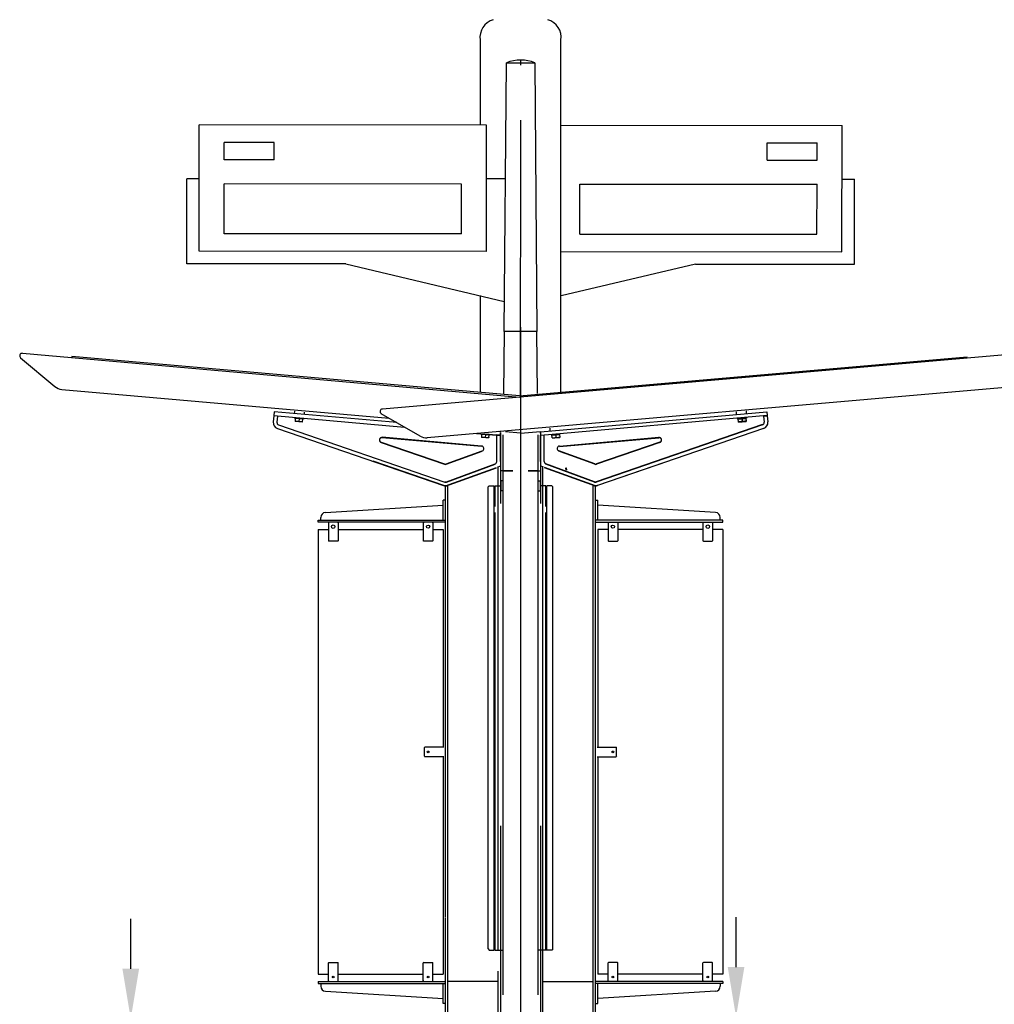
# Model space of a CAD drawing. Header units: millimetres. Extents: x 96940 to 101272, y 432237 to 434659.
# Tile 35 of 256: x 97670.19 to 97674.09, y 432611.35 to 432615.29. Entities that reach past the tile are written whole.
import ezdxf

# ---------------------------------------------------------------- set-up
doc = ezdxf.new("R2010")
doc.units = ezdxf.units.MM
doc.linetypes.add('CENTER', pattern=[35.225022, 22.015639, -4.403128, 4.403128, -4.403128])
doc.layers.add('R_BN_N_T_Halte_Dreismast', color=7, linetype='Continuous', lineweight=25)
for name, color, linetype in [('R_BN_T_N_Halte_Bemating', 1, 'Continuous'), ('R_BN_T_N_Halte_DRI', 7, 'Continuous'), ('R_BN_T_N_Halte_Perron', 7, 'Continuous'), ('R_BN_T_N_Tramplus abri 2e generatie', 7, 'Continuous'), ('R_C_LIJN50', 3, 'Continuous')]:
    doc.layers.add(name, color=color, linetype=linetype)
doc.styles.get("Standard").update_dxf_attribs({"font": 'romans.shx'})
doc.dimstyles.new('RET 1-500', dxfattribs={"dimtxt": 1, "dimasz": 1, "dimexe": 0.3, "dimexo": 0, "dimgap": 0.3, "dimtad": 1, "dimdec": 3, "dimzin": 1, "dimtxsty": 'Standard', "dimcen": 0, "dimclrd": 1, "dimclre": 1, "dimclrt": 7, "dimaunit": 2, "dimadec": 4, "dimazin": 0, "dimtfac": 1, "dimtdec": 3, "dimtofl": 0, "dimtmove": 0, "dimatfit": 0, "dimfxl": 1, "dimarcsym": 0})

# ---------------------------------------------------------------- blocks, each defined once
blk = doc.blocks.new('*D519')
at = {"layer": 'Defpoints', "color": 0, "transparency": 16777216}
for p in [(97672.491, 432611.2951), (97672.491, 432610.8909), (97673.0541, 432610.8909)]:
    blk.add_point(p, dxfattribs=at)
at = {"layer": 'R_BN_T_N_Halte_Bemating', "color": 1, "lineweight": -2, "transparency": 16777216}
for p, q in [((97673.0541, 432611.4951), (97673.0541, 432611.6951)), ((97672.491, 432611.2951), (97673.0541, 432611.2951)), ((97672.491, 432610.8909), (97673.0541, 432610.8909)), ((97673.0541, 432610.6909), (97673.0541, 432609.7814))]:
    blk.add_line(p, q, dxfattribs=at)
at = {"layer": 'R_BN_T_N_Halte_Bemating', "color": 1, "transparency": 16777216}
for points in [[(97673.0207, 432611.4951), (97673.0874, 432611.4951), (97673.0541, 432611.2951)], [(97673.0207, 432610.6909), (97673.0874, 432610.6909), (97673.0541, 432610.8909)]]:
    blk.add_solid(points, dxfattribs=at)
at = {"layer": 'R_BN_T_N_Halte_Bemating', "color": 7, "transparency": 16777216, "insert": (97672.885, 432610.1362), "char_height": 0.2, "attachment_point": 5, "rotation": 90}
blk.add_mtext('0,40', dxfattribs=at)
blk = doc.blocks.new('*D520')
at = {"layer": 'Defpoints', "color": 0, "transparency": 16777216}
for p in [(97671.891, 432611.2883), (97670.6301, 432610.8909), (97671.891, 432610.8909)]:
    blk.add_point(p, dxfattribs=at)
at = {"layer": 'R_BN_T_N_Halte_Bemating', "color": 1, "lineweight": -2, "transparency": 16777216}
for p, q in [((97670.6301, 432611.4883), (97670.6301, 432611.6883)), ((97671.891, 432611.2883), (97670.6301, 432611.2883)), ((97671.891, 432610.8909), (97670.6301, 432610.8909)), ((97670.6301, 432610.6909), (97670.6301, 432609.7814))]:
    blk.add_line(p, q, dxfattribs=at)
at = {"layer": 'R_BN_T_N_Halte_Bemating', "color": 1, "transparency": 16777216}
for points in [[(97670.5968, 432611.4883), (97670.6635, 432611.4883), (97670.6301, 432611.2883)], [(97670.5968, 432610.6909), (97670.6635, 432610.6909), (97670.6301, 432610.8909)]]:
    blk.add_solid(points, dxfattribs=at)
at = {"layer": 'R_BN_T_N_Halte_Bemating', "color": 7, "transparency": 16777216, "insert": (97670.4611, 432610.1362), "char_height": 0.2, "attachment_point": 5, "rotation": 90}
blk.add_mtext('0,40', dxfattribs=at)

msp = doc.modelspace()

# ---------------------------------------------------------------- linework, layer by layer
at = {"layer": 'R_BN_N_T_Halte_Dreismast'}
for p, q in [((97672.12536, 432614.04164), (97672.1346, 432615.11763)), ((97672.1346, 432615.11763), (97672.2489, 432615.11756)), ((97672.2489, 432615.11756), (97672.25676, 432614.04155)), ((97670.90442, 432614.36242), (97670.90474, 432614.86842)), ((97672.05474, 432614.86768), (97670.90474, 432614.86842)), ((97672.05442, 432614.36168), (97672.05474, 432614.86768)), ((97672.3536, 432614.86749), (97673.47843, 432614.86677)), ((97673.4781, 432614.36077), (97673.47843, 432614.86677)), ((97671.00465, 432614.72836), (97671.0047, 432614.79836)), ((97671.2047, 432614.79823), (97671.0047, 432614.79836)), ((97671.20465, 432614.72823), (97671.2047, 432614.79823)), ((97673.17834, 432614.72696), (97673.17838, 432614.79696)), ((97673.17838, 432614.79696), (97673.37838, 432614.79683)), ((97673.37834, 432614.72683), (97673.37838, 432614.79683)), ((97671.20465, 432614.72823), (97671.00465, 432614.72836)), ((97673.17834, 432614.72696), (97673.37834, 432614.72683)), ((97670.90424, 432614.65267), (97670.85424, 432614.6527)), ((97670.85439, 432614.31245), (97670.85461, 432614.6527)), ((97672.1306, 432614.65188), (97672.05424, 432614.65193)), ((97673.47865, 432614.65102), (97673.52865, 432614.65098)), ((97673.52807, 432614.31074), (97673.52829, 432614.65098)), ((97671.00446, 432614.43236), (97671.00459, 432614.63236)), ((97671.95459, 432614.63175), (97671.00459, 432614.63236)), ((97671.95446, 432614.43175), (97671.95459, 432614.63175)), ((97672.42815, 432614.43144), (97672.42828, 432614.63144)), ((97672.42828, 432614.63144), (97673.37828, 432614.63083)), ((97673.37815, 432614.43083), (97673.37828, 432614.63083)), ((97671.95446, 432614.43175), (97671.00446, 432614.43236)), ((97672.42815, 432614.43144), (97673.37815, 432614.43083)), ((97672.05442, 432614.36168), (97670.90442, 432614.36242)), ((97672.35327, 432614.36149), (97673.4781, 432614.36077)), ((97671.49123, 432614.31204), (97670.85439, 432614.31245)), ((97671.49123, 432614.31204), (97672.12595, 432614.16164)), ((97672.89123, 432614.31114), (97672.35316, 432614.18438)), ((97672.89123, 432614.31114), (97673.52807, 432614.31074)), ((97672.12536, 432614.04164), (97672.12323, 432613.79329)), ((97672.25676, 432614.04155), (97672.12536, 432614.04164)), ((97672.25857, 432613.79321), (97672.25676, 432614.04155))]:
    msp.add_line(p, q, dxfattribs=at)
at = {"layer": 'R_BN_N_T_Halte_Dreismast', "color": 1, "linetype": 'CENTER', "ltscale": 0.05}
msp.add_line((97672.19089, 432613.78733), (97672.19175, 432615.1282), dxfattribs=at)
at = {"layer": 'R_BN_N_T_Halte_Dreismast'}
msp.add_arc((97672.19165, 432614.96886), 0.15934, 68.94471, 110.98171, dxfattribs=at)
at = {"layer": 'R_BN_T_N_Halte_DRI', "color": 7}
for p, q in [((97672.37133, 432613.4954), (97672.37138, 432613.49474)), ((97672.37138, 432613.49474), (97672.37218, 432613.48568)), ((97672.37423, 432613.49665), (97672.37431, 432613.49566)), ((97672.37437, 432613.495), (97672.37516, 432613.48594))]:
    msp.add_line(p, q, dxfattribs=at)
at = {"layer": 'R_BN_T_N_Halte_Perron', "color": 1, "linetype": 'CENTER', "ltscale": 0.5}
msp.add_line((97672.19097, 432614.05849), (97672.19097, 432610.60545), dxfattribs=at)
at = {"layer": 'R_BN_T_N_Tramplus abri 2e generatie'}
for p, q in [((97674.47467, 432613.97697), (97671.63763, 432613.73048)), ((97670.18901, 432613.9361), (97670.32618, 432613.82084)), ((97670.19632, 432613.95372), (97672.18679, 432613.77829)), ((97670.3944, 432613.94128), (97670.39405, 432613.93729)), ((97672.1868, 432613.7833), (97670.3944, 432613.94128)), ((97672.1868, 432613.7833), (97673.97939, 432613.93898)), ((97674.31685, 432613.83277), (97671.81771, 432613.61574)), ((97670.35396, 432613.80932), (97671.66481, 432613.69379)), ((97671.20277, 432613.70333), (97671.20061, 432613.67864)), ((97671.21772, 432613.70202), (97671.21556, 432613.67733)), ((97671.78866, 432613.62228), (97671.6335, 432613.71186)), ((97673.16423, 432613.70202), (97673.16639, 432613.67733)), ((97673.17918, 432613.70333), (97673.18134, 432613.67864)), ((97671.22226, 432613.667), (97671.88754, 432613.43793)), ((97673.15969, 432613.66841), (97672.49441, 432613.43933)), ((97673.15969, 432613.667), (97672.49441, 432613.43793)), ((97671.21738, 432613.65282), (97671.88266, 432613.42374)), ((97672.03534, 432613.58234), (97671.63742, 432613.61716)), ((97672.03534, 432613.58094), (97671.63742, 432613.61575)), ((97672.09592, 432613.51981), (97672.09592, 432613.6266)), ((97672.11092, 432613.51981), (97672.11092, 432613.62528)), ((97672.11097, 432613.63693), (97672.11097, 432613.35245)), ((97672.11097, 432613.63693), (97672.11097, 432613.35245)), ((97672.12097, 432613.35421), (97672.12097, 432613.6272)), ((97672.12097, 432613.07832), (97672.12097, 432613.6272)), ((97672.19097, 432613.63332), (97672.13034, 432613.63863)), ((97672.26097, 432613.35421), (97672.26097, 432613.6272)), ((97672.27097, 432613.64032), (97672.27097, 432613.35245)), ((97672.27103, 432613.51981), (97672.27103, 432613.62528)), ((97672.28603, 432613.51981), (97672.28603, 432613.6266)), ((97672.34661, 432613.58234), (97672.74453, 432613.61716)), ((97672.34661, 432613.58094), (97672.74453, 432613.61575)), ((97673.16457, 432613.65282), (97672.49929, 432613.42374)), ((97671.63329, 432613.59774), (97671.88692, 432613.51041)), ((97671.63329, 432613.59633), (97671.88692, 432613.509)), ((97672.74866, 432613.59774), (97672.49503, 432613.51041)), ((97672.74866, 432613.59633), (97672.49503, 432613.509)), ((97671.8936, 432613.51047), (97672.03789, 432613.56298)), ((97671.8936, 432613.50906), (97672.03789, 432613.56158)), ((97672.48835, 432613.51047), (97672.34406, 432613.56298)), ((97672.36624, 432613.5535), (97672.34406, 432613.56158)), ((97672.48835, 432613.50906), (97672.34406, 432613.56158)), ((97671.59957, 432613.52263), (97671.88266, 432613.42515)), ((97671.89422, 432613.43939), (97672.08934, 432613.51041)), ((97671.89422, 432613.43799), (97672.08934, 432613.509)), ((97672.09836, 432613.49773), (97672.11097, 432613.50232)), ((97672.10177, 432613.35113), (97672.10177, 432613.49897)), ((97672.10177, 432613.35113), (97672.10177, 432613.49897)), ((97672.28359, 432613.49773), (97672.27097, 432613.50232)), ((97672.28017, 432613.35113), (97672.28017, 432613.49897)), ((97672.48773, 432613.43939), (97672.29261, 432613.51041)), ((97672.48773, 432613.43799), (97672.29261, 432613.509)), ((97672.48773, 432613.43799), (97672.29261, 432613.509)), ((97672.72197, 432613.51628), (97672.49441, 432613.43793)), ((97672.78374, 432613.52169), (97672.49929, 432613.42374)), ((97671.89097, 432613.42225), (97672.09447, 432613.49631)), ((97671.89097, 432613.42225), (97672.09447, 432613.49631)), ((97671.89097, 432613.42084), (97672.09447, 432613.49491)), ((97672.15997, 432613.48232), (97672.11097, 432613.48232)), ((97672.12097, 432613.48232), (97672.15997, 432613.48232)), ((97672.22197, 432613.48232), (97672.27097, 432613.48232)), ((97672.26097, 432613.48232), (97672.22197, 432613.48232)), ((97672.49097, 432613.42225), (97672.28748, 432613.49631)), ((97672.49097, 432613.42084), (97672.28748, 432613.49491)), ((97672.49097, 432613.42084), (97672.28748, 432613.49491)), ((97671.89097, 432611.69586), (97671.89097, 432613.42225)), ((97671.89097, 432611.8082), (97671.89097, 432613.42084)), ((97671.90017, 432611.69473), (97671.90017, 432613.4256)), ((97671.90017, 432611.8069), (97671.90017, 432613.42419)), ((97672.06097, 432613.41832), (97672.06597, 432613.42332)), ((97672.06097, 432613.41832), (97672.06597, 432613.42332)), ((97672.06097, 432611.56832), (97672.06097, 432613.41832)), ((97672.06597, 432613.42332), (97672.08597, 432613.42332)), ((97672.06597, 432613.42332), (97672.08597, 432613.42332)), ((97672.08597, 432611.56332), (97672.08597, 432613.42332)), ((97672.08597, 432611.56192), (97672.08597, 432613.42192)), ((97672.08897, 432613.33977), (97672.08897, 432613.42332)), ((97672.08897, 432613.42332), (97672.11197, 432613.42332)), ((97672.08897, 432613.33977), (97672.08897, 432613.42332)), ((97672.08897, 432613.42332), (97672.11197, 432613.42332)), ((97672.11347, 432613.44232), (97672.11197, 432613.44082)), ((97672.11197, 432613.44082), (97672.11197, 432613.40382)), ((97672.11197, 432613.44082), (97672.11197, 432613.40382)), ((97672.12097, 432613.44232), (97672.11347, 432613.44232)), ((97672.26097, 432613.44232), (97672.26847, 432613.44232)), ((97672.26847, 432613.44232), (97672.26997, 432613.44082)), ((97672.26997, 432613.44082), (97672.26997, 432613.40382)), ((97672.29297, 432613.42332), (97672.26997, 432613.42332)), ((97672.29297, 432613.33977), (97672.29297, 432613.42332)), ((97672.29597, 432611.56332), (97672.29597, 432613.42332)), ((97672.31597, 432613.42332), (97672.29597, 432613.42332)), ((97672.29597, 432611.56192), (97672.29597, 432613.42192)), ((97672.32097, 432613.41832), (97672.31597, 432613.42332)), ((97672.32097, 432611.56832), (97672.32097, 432613.41832)), ((97672.48177, 432611.69473), (97672.48177, 432613.4256)), ((97672.48177, 432611.80685), (97672.48177, 432613.42419)), ((97672.49097, 432611.69586), (97672.49097, 432613.42225)), ((97672.49097, 432611.8081), (97672.49097, 432613.42084)), ((97672.11347, 432613.40232), (97672.11197, 432613.40382)), ((97672.11347, 432613.40232), (97672.11197, 432613.40382)), ((97672.12097, 432613.40232), (97672.11347, 432613.40232)), ((97672.12097, 432613.40232), (97672.11347, 432613.40232)), ((97672.26097, 432613.40232), (97672.26847, 432613.40232)), ((97672.26847, 432613.40232), (97672.26997, 432613.40382)), ((97671.41022, 432613.31605), (97671.88097, 432613.34532)), ((97671.89097, 432613.36532), (97671.88097, 432613.36532)), ((97671.88097, 432613.28532), (97671.88097, 432613.36532)), ((97671.89097, 432613.36532), (97671.88097, 432613.36532)), ((97672.10177, 432612.07967), (97672.10177, 432613.35113)), ((97672.26097, 432612.07732), (97672.26097, 432613.36621)), ((97672.28017, 432612.07967), (97672.28017, 432613.35113)), ((97672.49097, 432613.36532), (97672.50097, 432613.36532)), ((97672.50097, 432613.28532), (97672.50097, 432613.36532)), ((97672.97173, 432613.31605), (97672.50097, 432613.34532)), ((97672.08897, 432611.56332), (97672.08897, 432613.31609)), ((97672.29297, 432611.56332), (97672.29297, 432613.31609)), ((97671.38097, 432613.28532), (97671.89097, 432613.28532)), ((97671.38097, 432613.27732), (97671.38097, 432613.28532)), ((97671.89097, 432613.27732), (97671.38097, 432613.27732)), ((97671.39097, 432613.28532), (97671.39097, 432613.29607)), ((97671.42316, 432613.27632), (97671.42161, 432613.27482)), ((97671.42161, 432613.27482), (97671.42161, 432613.20282)), ((97671.42347, 432613.27632), (97671.42347, 432613.27732)), ((97671.45847, 432613.27732), (97671.45847, 432613.27632)), ((97671.45879, 432613.27632), (97671.46034, 432613.27482)), ((97671.46034, 432613.27482), (97671.46034, 432613.20282)), ((97671.80316, 432613.27632), (97671.80161, 432613.27482)), ((97671.80161, 432613.27482), (97671.80161, 432613.20282)), ((97671.80347, 432613.27632), (97671.80347, 432613.27732)), ((97671.83847, 432613.27732), (97671.83847, 432613.27632)), ((97671.83879, 432613.27632), (97671.84034, 432613.27482)), ((97671.84034, 432613.27482), (97671.84034, 432613.20282)), ((97673.00097, 432613.28532), (97672.49097, 432613.28532)), ((97672.49097, 432613.27732), (97673.00097, 432613.27732)), ((97672.54316, 432613.27632), (97672.54161, 432613.27482)), ((97672.54161, 432613.27482), (97672.54161, 432613.20282)), ((97672.54347, 432613.27732), (97672.54347, 432613.27632)), ((97672.57847, 432613.27632), (97672.57847, 432613.27732)), ((97672.57879, 432613.27632), (97672.58034, 432613.27482)), ((97672.58034, 432613.27482), (97672.58034, 432613.20282)), ((97672.92316, 432613.27632), (97672.92161, 432613.27482)), ((97672.92161, 432613.27482), (97672.92161, 432613.20282)), ((97672.92347, 432613.27732), (97672.92347, 432613.27632)), ((97672.95847, 432613.27632), (97672.95847, 432613.27732)), ((97672.95879, 432613.27632), (97672.96034, 432613.27482)), ((97672.96034, 432613.27482), (97672.96034, 432613.20282)), ((97672.99097, 432613.28532), (97672.99097, 432613.29607)), ((97673.00097, 432613.27732), (97673.00097, 432613.28532)), ((97671.38097, 432613.24832), (97671.42161, 432613.24832)), ((97671.38097, 432613.24832), (97671.42161, 432613.24832)), ((97671.38097, 432613.24832), (97671.38097, 432611.46632)), ((97671.46034, 432613.24832), (97671.80161, 432613.24832)), ((97671.84034, 432613.24832), (97671.88097, 432613.24832)), ((97671.88097, 432613.24832), (97671.88097, 432612.37669)), ((97672.54161, 432613.24832), (97672.50097, 432613.24832)), ((97672.50097, 432613.24832), (97672.50097, 432612.37669)), ((97672.92161, 432613.24832), (97672.58034, 432613.24832)), ((97673.00097, 432613.24832), (97672.96034, 432613.24832)), ((97673.00097, 432613.24832), (97672.96034, 432613.24832)), ((97673.00097, 432613.24832), (97673.00097, 432611.46632)), ((97671.42316, 432613.20132), (97671.42161, 432613.20282)), ((97671.45879, 432613.20132), (97671.42316, 432613.20132)), ((97671.45879, 432613.20132), (97671.46034, 432613.20282)), ((97671.80316, 432613.20132), (97671.80161, 432613.20282)), ((97671.83879, 432613.20132), (97671.80316, 432613.20132)), ((97671.83879, 432613.20132), (97671.84034, 432613.20282)), ((97672.54316, 432613.20132), (97672.54161, 432613.20282)), ((97672.54316, 432613.20132), (97672.57879, 432613.20132)), ((97672.57879, 432613.20132), (97672.58034, 432613.20282)), ((97672.92316, 432613.20132), (97672.92161, 432613.20282)), ((97672.92316, 432613.20132), (97672.95879, 432613.20132)), ((97672.95879, 432613.20132), (97672.96034, 432613.20282)), ((97672.12097, 432612.07732), (97672.12097, 432613.07832)), ((97671.80597, 432612.37513), (97671.80747, 432612.37669)), ((97671.80597, 432612.33951), (97671.80597, 432612.37513)), ((97671.88447, 432612.37669), (97671.80747, 432612.37669)), ((97672.49747, 432612.37669), (97672.57447, 432612.37669)), ((97672.57597, 432612.37513), (97672.57447, 432612.37669)), ((97672.57597, 432612.33951), (97672.57597, 432612.37513)), ((97671.80597, 432612.33951), (97671.80747, 432612.33796)), ((97671.88447, 432612.33796), (97671.80747, 432612.33796)), ((97671.88097, 432612.33796), (97671.88097, 432611.69709)), ((97672.49747, 432612.33796), (97672.57447, 432612.33796)), ((97672.50097, 432612.33796), (97672.50097, 432611.69709)), ((97672.57597, 432612.33951), (97672.57447, 432612.33796)), ((97672.10177, 432611.56332), (97672.10177, 432612.07967)), ((97672.12097, 432611.38432), (97672.12097, 432612.07732)), ((97672.26097, 432611.38432), (97672.26097, 432612.085)), ((97672.28017, 432611.4804), (97672.28017, 432612.07967)), ((97672.11097, 432612.06121), (97672.11097, 432611.16592)), ((97672.27097, 432612.06121), (97672.27097, 432611.16592)), ((97671.88097, 432611.69709), (97671.88097, 432611.46632)), ((97671.89097, 432611.16092), (97671.89097, 432611.69445)), ((97671.90017, 432611.16092), (97671.90017, 432611.69332)), ((97672.48177, 432611.16092), (97672.48177, 432611.69332)), ((97672.49097, 432611.69105), (97672.49097, 432611.69586)), ((97672.49097, 432611.16092), (97672.49097, 432611.69445)), ((97672.50097, 432611.69709), (97672.50097, 432611.46632)), ((97672.06097, 432611.56832), (97672.06597, 432611.56332)), ((97672.32097, 432611.56832), (97672.31597, 432611.56332)), ((97672.06597, 432611.56332), (97672.08597, 432611.56332)), ((97672.08897, 432611.56332), (97672.12097, 432611.56332)), ((97672.29297, 432611.56332), (97672.26097, 432611.56332)), ((97672.31597, 432611.56332), (97672.29597, 432611.56332)), ((97671.42316, 432611.51332), (97671.42161, 432611.51182)), ((97671.42161, 432611.43982), (97671.42161, 432611.51182)), ((97671.42316, 432611.51332), (97671.45879, 432611.51332)), ((97671.45879, 432611.51332), (97671.46034, 432611.51182)), ((97671.46034, 432611.43982), (97671.46034, 432611.51182)), ((97671.80316, 432611.51332), (97671.80161, 432611.51182)), ((97671.80161, 432611.43982), (97671.80161, 432611.51182)), ((97671.80316, 432611.51332), (97671.83879, 432611.51332)), ((97671.83879, 432611.51332), (97671.84034, 432611.51182)), ((97671.84034, 432611.43982), (97671.84034, 432611.51182)), ((97672.54316, 432611.51332), (97672.54161, 432611.51182)), ((97672.54161, 432611.43982), (97672.54161, 432611.51182)), ((97672.57879, 432611.51332), (97672.54316, 432611.51332)), ((97672.57879, 432611.51332), (97672.58034, 432611.51182)), ((97672.58034, 432611.43982), (97672.58034, 432611.51182)), ((97672.92316, 432611.51332), (97672.92161, 432611.51182)), ((97672.92161, 432611.43982), (97672.92161, 432611.51182)), ((97672.95879, 432611.51332), (97672.92316, 432611.51332)), ((97672.95879, 432611.51332), (97672.96034, 432611.51182)), ((97672.96034, 432611.43982), (97672.96034, 432611.51182)), ((97671.38097, 432611.46632), (97671.42161, 432611.46632)), ((97671.38097, 432611.46632), (97671.42161, 432611.46632)), ((97671.46034, 432611.46632), (97671.80161, 432611.46632)), ((97671.84034, 432611.46632), (97671.88097, 432611.46632)), ((97672.10177, 432611.16092), (97672.10177, 432611.47899)), ((97672.28017, 432611.16092), (97672.28017, 432611.47899)), ((97672.54161, 432611.46632), (97672.50097, 432611.46632)), ((97672.92161, 432611.46632), (97672.58034, 432611.46632)), ((97673.00097, 432611.46632), (97672.96034, 432611.46632)), ((97673.00097, 432611.46632), (97672.96034, 432611.46632)), ((97671.38097, 432611.43732), (97671.38097, 432611.42932)), ((97671.38097, 432611.43732), (97671.89097, 432611.43732)), ((97671.38097, 432611.42932), (97671.89097, 432611.42932)), ((97671.39097, 432611.42932), (97671.39097, 432611.41858)), ((97671.42316, 432611.43832), (97671.42161, 432611.43982)), ((97671.42347, 432611.43832), (97671.42347, 432611.43732)), ((97671.45847, 432611.43732), (97671.45847, 432611.43832)), ((97671.45879, 432611.43832), (97671.46034, 432611.43982)), ((97671.80316, 432611.43832), (97671.80161, 432611.43982)), ((97671.80347, 432611.43832), (97671.80347, 432611.43732)), ((97671.83847, 432611.43732), (97671.83847, 432611.43832)), ((97671.83879, 432611.43832), (97671.84034, 432611.43982)), ((97671.88097, 432611.34932), (97671.88097, 432611.42932)), ((97671.90017, 432611.41832), (97671.90047, 432611.41832)), ((97671.90017, 432611.41832), (97671.90047, 432611.41832)), ((97671.90017, 432611.41032), (97671.90047, 432611.41032)), ((97671.90017, 432611.41032), (97671.90047, 432611.41032)), ((97672.10147, 432611.43732), (97671.90047, 432611.43732)), ((97672.28047, 432611.43732), (97672.48147, 432611.43732)), ((97672.48177, 432611.41832), (97672.48147, 432611.41832)), ((97672.48177, 432611.41032), (97672.48147, 432611.41032)), ((97673.00097, 432611.43732), (97672.49097, 432611.43732)), ((97673.00097, 432611.42932), (97672.49097, 432611.42932)), ((97672.50097, 432611.34932), (97672.50097, 432611.42932)), ((97672.54316, 432611.43832), (97672.54161, 432611.43982)), ((97672.54347, 432611.43732), (97672.54347, 432611.43832)), ((97672.57847, 432611.43832), (97672.57847, 432611.43732)), ((97672.57879, 432611.43832), (97672.58034, 432611.43982)), ((97672.92316, 432611.43832), (97672.92161, 432611.43982)), ((97672.92347, 432611.43732), (97672.92347, 432611.43832)), ((97672.95847, 432611.43832), (97672.95847, 432611.43732)), ((97672.95879, 432611.43832), (97672.96034, 432611.43982)), ((97672.99097, 432611.42932), (97672.99097, 432611.41858)), ((97673.00097, 432611.43732), (97673.00097, 432611.42932)), ((97671.41022, 432611.39859), (97671.88097, 432611.36932)), ((97672.97173, 432611.39859), (97672.50097, 432611.36932)), ((97671.89097, 432611.34932), (97671.88097, 432611.34932)), ((97672.49097, 432611.34932), (97672.50097, 432611.34932))]:
    msp.add_line(p, q, dxfattribs=at)
at = {"layer": 'R_BN_T_N_Tramplus abri 2e generatie', "color": 7, "linetype": 'Continuous'}
for p, q in [((97671.20402, 432613.71892), (97671.20271, 432613.70397)), ((97671.20271, 432613.70397), (97671.72654, 432613.65815)), ((97671.21772, 432613.70202), (97671.20277, 432613.70333)), ((97671.6958, 432613.67589), (97671.20402, 432613.71892)), ((97671.28589, 432613.6967), (97671.28563, 432613.69371)), ((97671.28571, 432613.71177), (97671.28658, 432613.72165)), ((97671.32556, 432613.70828), (97671.32643, 432613.71816)), ((97672.2704, 432613.63952), (97673.17793, 432613.71892)), ((97673.17924, 432613.70397), (97672.2717, 432613.62458)), ((97673.05639, 432613.70969), (97673.05552, 432613.71957)), ((97673.05639, 432613.70828), (97673.05552, 432613.71816)), ((97673.0592, 432613.69488), (97673.05946, 432613.69189)), ((97673.05946, 432613.69189), (97673.09632, 432613.69511)), ((97673.09283, 432613.69481), (97673.09392, 432613.68236)), ((97673.09623, 432613.71318), (97673.09537, 432613.72306)), ((97673.09623, 432613.71177), (97673.09537, 432613.72165)), ((97673.09606, 432613.6981), (97673.09632, 432613.69511)), ((97673.09606, 432613.6967), (97673.09632, 432613.69371)), ((97673.16423, 432613.70202), (97673.17918, 432613.70333)), ((97673.17793, 432613.71892), (97673.17924, 432613.70397)), ((97671.32249, 432613.69048), (97671.28563, 432613.69371)), ((97671.28912, 432613.6934), (97671.28803, 432613.68095)), ((97671.31792, 432613.67834), (97671.28803, 432613.68095)), ((97671.31894, 432613.68999), (97671.28905, 432613.69261)), ((97671.30399, 432613.6913), (97671.30309, 432613.68098)), ((97671.31792, 432613.67834), (97671.319, 432613.69079)), ((97671.32275, 432613.69347), (97671.32249, 432613.69048)), ((97673.0592, 432613.69347), (97673.05946, 432613.69048)), ((97673.05946, 432613.69048), (97673.09632, 432613.69371)), ((97673.06403, 432613.67974), (97673.06294, 432613.69219)), ((97673.06403, 432613.67834), (97673.06294, 432613.69079)), ((97673.06301, 432613.6914), (97673.0929, 432613.69401)), ((97673.06301, 432613.68999), (97673.0929, 432613.69261)), ((97673.06403, 432613.67974), (97673.09392, 432613.68236)), ((97673.06403, 432613.67834), (97673.09392, 432613.68095)), ((97673.07796, 432613.6927), (97673.07886, 432613.68238)), ((97673.07796, 432613.6913), (97673.07886, 432613.68098)), ((97673.09283, 432613.6934), (97673.09392, 432613.68095)), ((97672.01518, 432613.63289), (97672.11024, 432613.62458)), ((97672.06864, 432613.62661), (97672.03178, 432613.62983)), ((97672.03527, 432613.62953), (97672.03418, 432613.61708)), ((97672.06407, 432613.61446), (97672.03418, 432613.61708)), ((97672.06508, 432613.62612), (97672.0352, 432613.62873)), ((97672.04802, 432613.63142), (97672.11024, 432613.62598)), ((97672.05014, 432613.62743), (97672.04924, 432613.6171)), ((97672.06407, 432613.61446), (97672.06515, 432613.62691)), ((97672.0689, 432613.6296), (97672.06864, 432613.62661)), ((97672.11092, 432613.62528), (97672.09592, 432613.6266)), ((97672.11155, 432613.63952), (97672.10155, 432613.64039)), ((97672.11024, 432613.62598), (97672.1112, 432613.63695)), ((97672.19097, 432613.63332), (97672.27097, 432613.64032)), ((97672.2717, 432613.62598), (97672.2704, 432613.64092)), ((97672.27103, 432613.62528), (97672.28603, 432613.6266)), ((97672.31024, 432613.64441), (97672.30937, 432613.65429)), ((97672.31305, 432613.6296), (97672.31331, 432613.62661)), ((97672.31331, 432613.62661), (97672.35017, 432613.62983)), ((97672.31788, 432613.61446), (97672.31679, 432613.62691)), ((97672.31686, 432613.62612), (97672.34675, 432613.62873)), ((97672.31788, 432613.61446), (97672.34777, 432613.61708)), ((97672.33181, 432613.62743), (97672.33271, 432613.6171)), ((97672.34668, 432613.62953), (97672.34777, 432613.61708))]:
    msp.add_line(p, q, dxfattribs=at)
for points in [[(97671.2955, 432613.6803, -0.0049504), (97671.29455, 432613.68041, -0.0268743), (97671.29267, 432613.68075, -0.0387099), (97671.28903, 432613.68192, -0.0029352), (97671.28815, 432613.68229)], [(97671.30309, 432613.68098, -0.002935), (97671.30216, 432613.68077, -0.0438711), (97671.29789, 432613.68023, -0.020954), (97671.29646, 432613.68024, -0.0049517), (97671.2955, 432613.6803)], [(97671.31044, 432613.67899, -0.0049504), (97671.30949, 432613.6791, -0.0268743), (97671.30761, 432613.67945, -0.0387099), (97671.30397, 432613.68061, -0.0029352), (97671.30309, 432613.68098)], [(97671.31803, 432613.67967, -0.002935), (97671.3171, 432613.67946, -0.0438711), (97671.31283, 432613.67892, -0.020954), (97671.3114, 432613.67893, -0.0049517), (97671.31044, 432613.67899)], [(97673.06392, 432613.68108, 0.002935), (97673.06485, 432613.68087, 0.0438711), (97673.06912, 432613.68033, 0.020954), (97673.07055, 432613.68034, 0.0049517), (97673.07151, 432613.6804)], [(97673.06392, 432613.67967, 0.002935), (97673.06485, 432613.67946, 0.0438711), (97673.06912, 432613.67892, 0.020954), (97673.07055, 432613.67893, 0.0049517), (97673.07151, 432613.67899)], [(97673.07151, 432613.6804, 0.0049504), (97673.07246, 432613.68051, 0.0268743), (97673.07434, 432613.68085, 0.0387099), (97673.07798, 432613.68202, 0.0029352), (97673.07886, 432613.68238)], [(97673.07151, 432613.67899, 0.0049504), (97673.07246, 432613.6791, 0.0268743), (97673.07434, 432613.67945, 0.0387099), (97673.07798, 432613.68061, 0.0029352), (97673.07886, 432613.68098)], [(97673.07886, 432613.68238, 0.002935), (97673.07979, 432613.68218, 0.0438711), (97673.08406, 432613.68164, 0.020954), (97673.08549, 432613.68165, 0.0049517), (97673.08645, 432613.6817)], [(97673.07886, 432613.68098, 0.002935), (97673.07979, 432613.68077, 0.0438711), (97673.08406, 432613.68023, 0.020954), (97673.08549, 432613.68024, 0.0049517), (97673.08645, 432613.6803)], [(97673.08645, 432613.6817, 0.0049504), (97673.0874, 432613.68181, 0.0268743), (97673.08928, 432613.68216, 0.0387099), (97673.09292, 432613.68333, 0.0029352), (97673.0938, 432613.68369)], [(97673.08645, 432613.6803, 0.0049504), (97673.0874, 432613.68041, 0.0268743), (97673.08928, 432613.68075, 0.0387099), (97673.09292, 432613.68192, 0.0029352), (97673.0938, 432613.68229)], [(97672.04165, 432613.61642, -0.0049504), (97672.0407, 432613.61653, -0.0268743), (97672.03882, 432613.61688, -0.0387099), (97672.03518, 432613.61805, -0.0029352), (97672.0343, 432613.61841)], [(97672.04924, 432613.6171, -0.002935), (97672.0483, 432613.6169, -0.0438711), (97672.04404, 432613.61636, -0.020954), (97672.04261, 432613.61637, -0.0049517), (97672.04165, 432613.61642)], [(97672.05659, 432613.61512, -0.0049504), (97672.05564, 432613.61523, -0.0268743), (97672.05376, 432613.61557, -0.0387099), (97672.05012, 432613.61674, -0.0029352), (97672.04924, 432613.6171)], [(97672.06418, 432613.6158, -0.002935), (97672.06325, 432613.61559, -0.0438711), (97672.05898, 432613.61505, -0.020954), (97672.05755, 432613.61506, -0.0049517), (97672.05659, 432613.61512)], [(97672.31777, 432613.6158, 0.002935), (97672.3187, 432613.61559, 0.0438711), (97672.32297, 432613.61505, 0.020954), (97672.3244, 432613.61506, 0.0049517), (97672.32536, 432613.61512)], [(97672.32536, 432613.61512, 0.0049504), (97672.32631, 432613.61523, 0.0268743), (97672.32819, 432613.61557, 0.0387099), (97672.33183, 432613.61674, 0.0029352), (97672.33271, 432613.6171)], [(97672.33271, 432613.6171, 0.002935), (97672.33364, 432613.6169, 0.0438711), (97672.33791, 432613.61636, 0.020954), (97672.33934, 432613.61637, 0.0049517), (97672.3403, 432613.61642)], [(97672.3403, 432613.61642, 0.0049504), (97672.34125, 432613.61653, 0.0268743), (97672.34313, 432613.61688, 0.0387099), (97672.34677, 432613.61805, 0.0029352), (97672.34765, 432613.61841)]]:
    msp.add_lwpolyline(points, format="xyb", dxfattribs=at)
at = {"layer": 'R_BN_T_N_Tramplus abri 2e generatie'}
for centre, radius in [((97671.44097, 432613.25932), 0.007), ((97671.82097, 432613.25932), 0.0065), ((97672.56097, 432613.25932), 0.0065), ((97672.94097, 432613.25932), 0.007), ((97671.82097, 432612.35732), 0.00332), ((97672.56097, 432612.35732), 0.00332), ((97671.44097, 432611.45532), 0.0034), ((97671.82097, 432611.45532), 0.0034), ((97672.56097, 432611.45532), 0.0034), ((97672.94097, 432611.45532), 0.0034)]:
    msp.add_circle(centre, radius, dxfattribs=at)
for centre, radius, start, end in [((97670.19544, 432613.94376), 0.01, 84.96321, 229.96321), ((97670.35835, 432613.85913), 0.05, 229.96321, 264.96321), ((97671.6385, 432613.72052), 0.01, 95, 240), ((97671.22552, 432613.67646), 0.025, 175, 251), ((97671.22552, 432613.67646), 0.01, 175, 251), ((97673.15643, 432613.67646), 0.01, 289, 5), ((97673.15643, 432613.67646), 0.025, 289, 5), ((97671.63655, 432613.6072), 0.01, 85, 251), ((97671.63655, 432613.60579), 0.01, 85, 251), ((97671.81366, 432613.66558), 0.05, 240, 274.64206), ((97672.7454, 432613.6072), 0.01, 289, 95), ((97672.7454, 432613.60579), 0.01, 289, 95), ((97672.03447, 432613.57238), 0.01, 290, 85), ((97672.34748, 432613.57238), 0.01, 95, 250), ((97671.89018, 432613.51986), 0.01, 251, 290), ((97671.89018, 432613.51846), 0.01, 251, 290), ((97672.08592, 432613.51981), 0.01, 290, 0), ((97672.29603, 432613.51981), 0.01, 180, 250), ((97672.49177, 432613.51986), 0.01, 250, 289), ((97672.49177, 432613.51846), 0.01, 250, 289), ((97672.49177, 432613.51846), 0.01, 250, 289), ((97671.8908, 432613.44879), 0.025, 251, 290), ((97671.8908, 432613.44879), 0.025, 251, 290), ((97671.8908, 432613.44738), 0.025, 251, 290), ((97671.8908, 432613.44879), 0.01, 251, 290), ((97671.8908, 432613.44738), 0.01, 251, 290), ((97672.49115, 432613.44879), 0.025, 250, 289), ((97672.49115, 432613.44738), 0.025, 250, 289), ((97672.49115, 432613.44738), 0.025, 250, 289), ((97672.49115, 432613.44879), 0.01, 250, 289), ((97672.49115, 432613.44738), 0.01, 250, 289), ((97672.49115, 432613.44738), 0.01, 250, 289), ((97671.41097, 432613.29607), 0.02, 92.17474, 180), ((97672.97097, 432613.29607), 0.02, 0, 87.82526), ((97671.41097, 432611.41858), 0.02, 180, 267.82526), ((97672.97097, 432611.41858), 0.02, 272.17474, 0)]:
    msp.add_arc(centre, radius, start, end, dxfattribs=at)
at = {"layer": 'R_C_LIJN50', "color": 7}
for p, q in [((97672.02896, 432615.20844), (97672.02896, 432614.8677)), ((97672.35296, 432613.79773), (97672.35296, 432615.20844)), ((97672.02896, 432614.18462), (97672.02896, 432613.79721))]:
    msp.add_line(p, q, dxfattribs=at)
for centre, start, end in [((97672.10276, 432615.21856), 106.61836, 187.80368), ((97672.27915, 432615.21856), 352.19632, 73.38164)]:
    msp.add_arc(centre, 0.0745, start, end, dxfattribs=at)

# ---------------------------------------------------------------- dimensions: what is measured, and where the dimension line sits
at = {"layer": 'R_BN_T_N_Halte_Bemating'}
for base, p1, p2, picture, middle in [((97670.63013, 432610.89092), (97671.89097, 432611.28831), (97671.89097, 432610.89092), '*D520', (97670.63013, 432610.13615)), ((97673.05408, 432610.89092), (97672.49097, 432611.29512), (97672.49097, 432610.89092), '*D519', (97673.05408, 432610.13615))]:
    dim = msp.add_linear_dim(base=base, p1=p1, p2=p2, angle=270, dimstyle='RET 1-500', override={"dimtxt": 0.2, "dimasz": 0.2, "dimexe": 0, "dimgap": 0.05, "dimdec": 2}, dxfattribs=at)
    dim.commit()
    dim.dimension.update_dxf_attribs({"geometry": picture, "text_midpoint": middle, "dimtype": 161})

doc.saveas('drawing.dxf')
